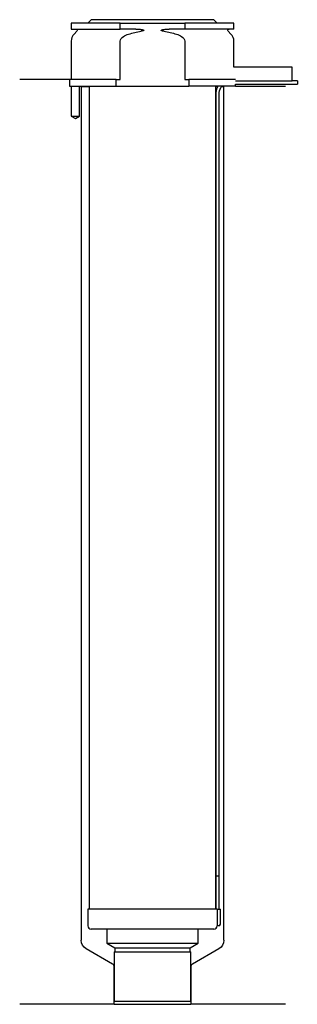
# Model space of a CAD drawing. Header units: millimetres. Extents: x 52 to 135, y 88 to 384.
import ezdxf

# ---------------------------------------------------------------- set-up
doc = ezdxf.new("R2010")
doc.units = ezdxf.units.MM
for name, color, linetype in [('201', 7, 'Continuous'), ('30', 7, 'Continuous'), ('32', 7, 'Continuous')]:
    doc.layers.add(name, color=color, linetype=linetype)

msp = doc.modelspace()

# ---------------------------------------------------------------- linework, layer by layer
at = {"layer": '201', "color": 113}
for p, q in [((66.88, 366.4), (51.88, 366.4)), ((66.88, 366.4), (66.88, 364.4)), ((67.43, 364.4), (67.43, 355.4)), ((69.93, 355.4), (69.93, 364.4)), ((70.28, 364.4), (70.38, 364.3)), ((70.38, 364.3), (72.83, 364.3)), ((70.38, 364.3), (70.38, 107.8)), ((110.92, 364.3), (111.47, 364.3)), ((112.74, 364.3), (113.38, 364.3)), ((113.38, 364.3), (113.48, 364.4)), ((113.38, 107.8), (113.38, 364.3)), ((116.88, 364.4), (131.88, 364.4)), ((67.43, 355.4), (68.68, 354.68)), ((68.68, 354.68), (69.93, 355.4)), ((79.87, 100.58), (71.88, 105.2)), ((111.88, 105.2), (103.88, 100.58)), ((80.37, 88.49), (80.37, 99.72)), ((103.38, 99.72), (103.38, 88.49)), ((80.37, 88.49), (51.88, 88.49)), ((80.37, 88.49), (103.38, 88.49)), ((131.88, 88.49), (103.38, 88.49))]:
    msp.add_line(p, q, dxfattribs=at)
at = {"layer": '201', "color": 113, "extrusion": (0, 0, -1)}
for centre, start, end in [((-73.38, 107.8), 300, 360), ((-110.38, 107.8), 180, 240)]:
    msp.add_arc(centre, 3, start, end, dxfattribs=at)
at = {"layer": '201', "color": 113}
for centre, start, end in [((79.37, 99.72), 0, 60), ((104.38, 99.72), 120, 180)]:
    msp.add_arc(centre, 1, start, end, dxfattribs=at)
at = {"layer": '30', "color": 113}
for p, q in [((67.38, 383.4), (67.38, 381.6)), ((82.18, 383.4), (67.38, 383.4)), ((73.38, 384.4), (72.38, 383.4)), ((110.38, 384.4), (73.38, 384.4)), ((82.18, 381.6), (82.18, 383.4)), ((82.18, 383.4), (101.57, 383.4)), ((116.38, 383.4), (101.57, 383.4)), ((101.57, 383.4), (101.57, 381.6)), ((111.38, 383.4), (110.38, 384.4)), ((116.38, 381.6), (116.38, 383.4)), ((67.38, 381.6), (82.18, 381.6)), ((69.11, 380.92), (68.25, 380.06)), ((86.87, 381.6), (82.18, 381.6)), ((101.57, 381.6), (96.88, 381.6)), ((116.38, 381.6), (101.57, 381.6)), ((115.5, 380.06), (114.64, 380.92)), ((67.38, 377.94), (67.38, 366.4)), ((82.18, 366.4), (82.18, 377.94)), ((101.57, 377.94), (101.57, 366.4)), ((116.38, 370.1), (116.38, 377.94)), ((80.98, 366.4), (66.88, 366.4)), ((66.88, 366.4), (66.88, 364.4)), ((66.88, 364.4), (80.98, 364.4)), ((67.43, 364.4), (67.43, 355.4)), ((69.93, 355.4), (69.93, 364.4)), ((72.83, 364.4), (72.83, 117.1)), ((80.98, 364.4), (80.98, 366.4)), ((80.98, 366.4), (82.18, 366.4)), ((80.98, 364.4), (102.77, 364.4)), ((101.57, 366.4), (102.77, 366.4)), ((102.77, 366.4), (102.77, 364.4)), ((116.84, 366.4), (102.77, 366.4)), ((116.88, 364.4), (102.77, 364.4)), ((110.93, 117.1), (110.93, 364.4)), ((116.88, 364.4), (116.88, 365)), ((116.88, 365), (135.48, 365)), ((135.48, 366), (133.87, 366)), ((135.48, 366), (135.48, 365)), ((110.98, 362.5), (110.98, 127.1)), ((111.98, 127.1), (111.98, 362.5)), ((67.43, 355.4), (69.93, 355.4)), ((110.98, 127.1), (110.98, 117.1)), ((110.98, 127.1), (111.98, 127.1)), ((110.98, 127.1), (111.98, 127.1)), ((111.98, 117.1), (111.98, 127.1)), ((111.31, 117.1), (72.43, 117.1)), ((72.43, 117.1), (72.43, 112.1)), ((111.31, 117.1), (112.33, 117.1)), ((111.31, 117.1), (111.31, 112.6)), ((112.33, 112.6), (112.33, 117.1)), ((110.33, 111.1), (73.43, 111.1)), ((78.13, 111.1), (78.13, 106.91)), ((105.63, 106.91), (105.63, 111.1)), ((111.83, 112.1), (111.32, 112.1)), ((78.13, 106.91), (80.57, 105.5)), ((78.13, 106.91), (105.63, 106.91)), ((103.18, 105.5), (105.63, 106.91)), ((80.37, 104.3), (80.37, 89.4)), ((80.37, 104.3), (103.38, 104.3)), ((80.57, 105.5), (103.18, 105.5)), ((80.57, 105.5), (80.57, 104.3)), ((103.18, 104.3), (103.18, 105.5)), ((103.38, 89.4), (103.38, 104.3)), ((80.37, 89.4), (103.38, 89.4))]:
    msp.add_line(p, q, dxfattribs=at)
for centre, radius, start, end in [((70.38, 377.94), 3, 135, 180), ((113.38, 377.94), 3, 0, 45), ((114.48, 362.5), 3.5, 147.1205, 180), ((111.83, 112.6), 0.5, -90, 0), ((73.43, 112.1), 1, 180, 270), ((110.33, 112.1), 1, -90, 0)]:
    msp.add_arc(centre, radius, start, end, dxfattribs=at)
at = {"layer": '30', "color": 113, "extrusion": (0, 0, -1)}
for centre, radius, start, end in [((-68.83, 381.2), 0.4, 90, 225), ((-114.93, 381.2), 0.4, -45, 90), ((-114.48, 362.5), 2.5, 0, 49.4634)]:
    msp.add_arc(centre, radius, start, end, dxfattribs=at)
at = {"layer": '30', "color": 113}
for points, knots in [([(82.18, 377.94), (82.18, 378.52), (82.62, 379.02), (83.58, 379.68), (84.13, 379.89), (84.68, 380.06)], [0, 0, 0, 0, 0.5, 0.5, 1, 1, 1, 1]), ([(86.87, 381.6), (86.91, 381.6), (86.95, 381.6), (87.5, 381.59), (88, 381.55), (88.49, 381.47), (88.69, 381.44), (88.88, 381.4), (89.1, 381.33), (89.13, 381.32), (89.17, 381.3), (89.19, 381.29), (89.22, 381.27), (89.24, 381.26), (89.25, 381.24), (89.26, 381.24), (89.27, 381.22), (89.27, 381.22), (89.27, 381.2), (89.27, 381.2), (89.27, 381.19), (89.27, 381.18), (89.26, 381.17), (89.26, 381.16), (89.24, 381.14), (89.22, 381.13), (89.13, 381.08), (89.05, 381.05), (88.78, 380.98), (88.59, 380.95), (88.4, 380.92)], [0, 0, 0, 0, 0.037532, 0.037532, 0.479326, 0.479326, 0.479326, 0.652283, 0.652283, 0.67679, 0.67679, 0.692908, 0.692908, 0.709848, 0.709848, 0.715998, 0.715998, 0.722254, 0.722254, 0.726798, 0.726798, 0.731321, 0.731321, 0.738696, 0.738696, 0.757525, 0.757525, 0.830443, 0.830443, 1, 1, 1, 1]), ([(95.35, 380.92), (95.07, 380.96), (94.76, 380.97), (94.47, 381.18), (94.5, 381.26), (94.63, 381.32), (94.7, 381.34), (94.9, 381.4), (95.04, 381.43), (95.74, 381.55), (96.31, 381.6), (96.88, 381.6)], [0, 0, 0, 0, 0.25, 0.25, 0.3125, 0.3125, 0.375, 0.375, 0.5, 0.5, 1, 1, 1, 1]), ([(99.07, 380.06), (99.62, 379.89), (100.17, 379.68), (101.12, 379.02), (101.57, 378.52), (101.57, 377.94)], [0, 0, 0, 0, 0.5, 0.5, 1, 1, 1, 1]), ([(111.31, 112.6), (111.31, 112.54), (111.31, 112.49), (111.31, 112.38), (111.31, 112.33), (111.31, 112.25), (111.31, 112.21), (111.32, 112.15), (111.32, 112.13), (111.32, 112.12), (111.32, 112.1), (111.32, 112.1)], [0, 0, 0, 0, 0.207769, 0.207769, 0.415759, 0.415759, 0.624157, 0.624157, 0.834463, 0.834463, 1, 1, 1, 1])]:
    msp.add_open_spline(points, degree=3, knots=knots, dxfattribs=at)
for points in [[(84.68, 380.06), (85.9, 380.43), (87.14, 380.72), (88.4, 380.92)], [(95.35, 380.92), (96.6, 380.73), (97.84, 380.44), (99.07, 380.06)]]:
    msp.add_open_spline(points, degree=3, dxfattribs=at)
at = {"layer": '32', "color": 113}
for p, q in [((133.88, 370.1), (116.34, 370.1)), ((133.88, 365.9), (133.88, 370.1)), ((133.88, 365.9), (116.84, 365.9))]:
    msp.add_line(p, q, dxfattribs=at)

doc.saveas('drawing.dxf')
